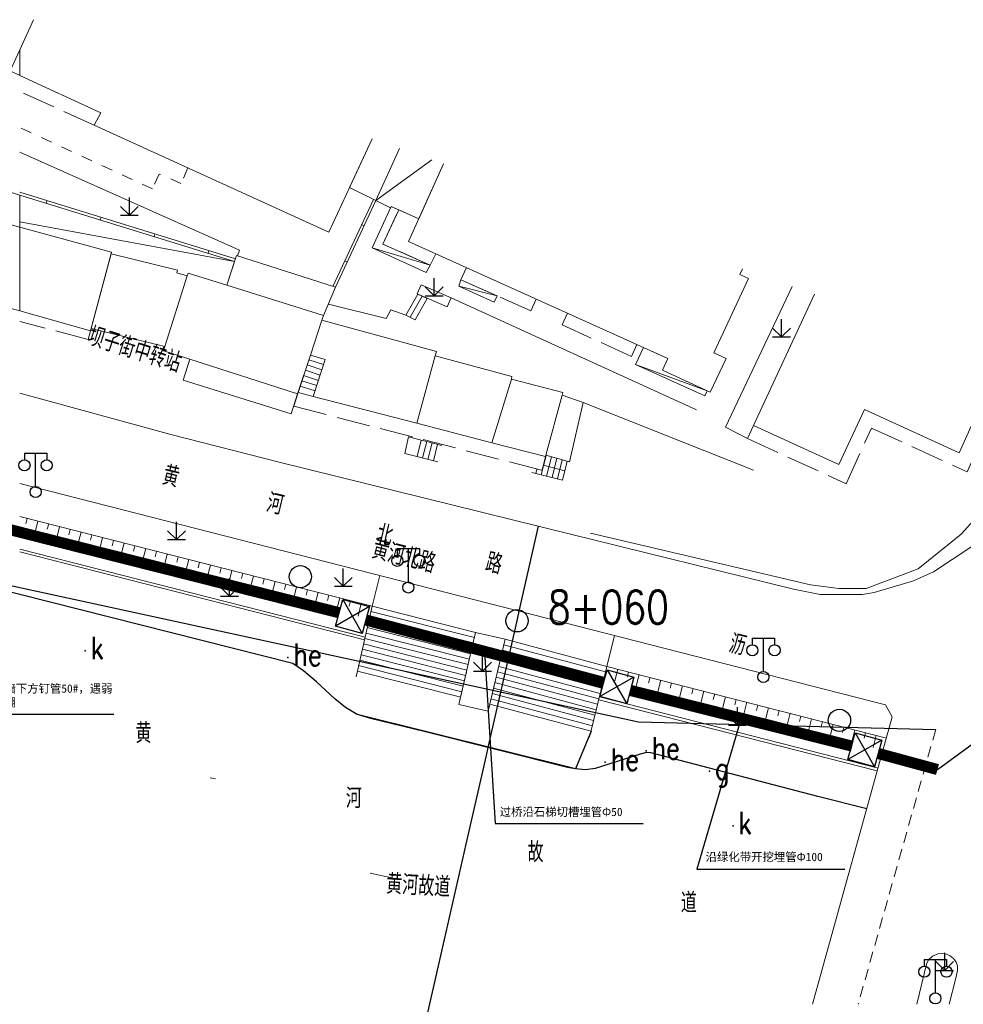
# Model space of a CAD drawing. Extents: x 39527407 to 39530665, y 3786466 to 3790957.
# Tile 39 of 113: x 39529083 to 39529168, y 3788137 to 3788226. Entities that reach past the tile are written whole.
import ezdxf
from ezdxf.enums import TextEntityAlignment as Align

# ---------------------------------------------------------------- set-up
doc = ezdxf.new("R2010")
doc.units = 0
doc.header["$PDSIZE"] = 0.2
for name, pattern in [('X0', [4, 3, -1]), ('X6', [2, 1, -1]), ('X70', [1.6, 1, -0.6])]:
    doc.linetypes.add(name, pattern=pattern)
doc.layers.get('0').update_dxf_attribs({"linetype": 'CONTINUOUS'})
for name, color, linetype in [('DLSS', 4, 'CONTINUOUS'), ('JCDL_DMX_F', 30, 'CONTINUOUS'), ('JCDL_JMDD_F', 231, 'CONTINUOUS'), ('JCDL_JMDX_F', 231, 'CONTINUOUS'), ('JCDL_JT_ZJ', 100, 'CONTINUOUS'), ('JCDL_JTD_F', 100, 'CONTINUOUS'), ('JCDL_JTX_F', 100, 'CONTINUOUS'), ('JCDL_SX_ZJ', 5, 'CONTINUOUS'), ('JCDL_SXX_F', 5, 'CONTINUOUS'), ('JMD', 6, 'CONTINUOUS'), ('SXSS', 5, 'CONTINUOUS'), ('ZBTZ', 3, 'CONTINUOUS'), ('zdh', 7, 'CONTINUOUS'), ('断面线', 2, 'CONTINUOUS'), ('综合管网', 1, 'CONTINUOUS')]:
    doc.layers.add(name, color=color, linetype=linetype)
for name, color, linetype, lineweight in [('JCDL_JMDX', 1, 'CONTINUOUS', 0), ('JCDL_SXX', 5, 'CONTINUOUS', 0), ('JCDL_ZBX', 3, 'CONTINUOUS', 0), ('JCDL_ZBX_F', 7, 'CONTINUOUS', 0), ('TEXTL_ZJ', 7, 'CONTINUOUS', 0)]:
    doc.layers.add(name, color=color, linetype=linetype, lineweight=lineweight)
doc.styles.add('HT', font='simhei.ttf')
doc.styles.add('HZ', font='rs', dxfattribs={"width": 0.8, "bigfont": 'hztxt'})
doc.linetypes.add('10422', pattern='A,2,[150,AAA.SHX,S=1,R=0,X=0,Y=1],2,[177,AAA.SHX,S=1,R=0,X=0,Y=0.8],1e-09', length=4)
doc.linetypes.add('X35', pattern='A,2,[150,AAA.SHX,S=1,R=0,X=0,Y=1],2,[177,AAA.SHX,S=1,R=0,X=0,Y=0.8],1e-09', length=4)
doc.linetypes.add('X49', pattern='A,0,[5,symbolt.shx,S=1,R=0,X=0,Y=0],-10', length=10)
doc.linetypes.add('X67', pattern='A,1,[150,symbolx.shx,S=1,R=0,X=0,Y=1],2,[153,symbolx.shx,S=1,R=0,X=0,Y=0.8],2,[145,symbolx.shx,S=1,R=0,X=0,Y=0],0,[150,symbolx.shx,S=1,R=0,X=0,Y=1],2,[153,symbolx.shx,S=1,R=0,X=0,Y=0.8],2,[150,symbolx.shx,S=1,R=0,X=0,Y=1],0.5,-0.5,[146,symbolx.shx,S=1,R=0,X=0,Y=0],-0.5,0.5,[153,symbolx.shx,S=1,R=0,X=0,Y=0.8],1', length=12)

# ---------------------------------------------------------------- blocks, each defined once
blk = doc.blocks.new('5820000')
at = {"color": 0, "linetype": 'Continuous'}
blk.add_circle((0, 0), 1, dxfattribs=at)
blk = doc.blocks.new('9530003')
at = {"color": 0}
for p, q in [((0, 0), (0, 1.6)), ((-0.8, 0), (0.8, 0))]:
    blk.add_line(p, q, dxfattribs=at)
at = {"color": 0, "linetype": 'Continuous'}
for points in [[(0, 0), (-0.8, 0.8)], [(0, 0), (0.8, 0.8)]]:
    blk.add_lwpolyline(points, dxfattribs=at)
blk = doc.blocks.new('3521000')
at = {"color": 0}
for p, q in [((-1, 3.5), (1, 3.5)), ((0, 0.5), (0, 3.5))]:
    blk.add_line(p, q, dxfattribs=at)
at = {"color": 0, "linetype": 'Continuous', "flags": 128}
for points in [[(-1, 3.5), (-1, 2.9)], [(1, 3.5), (1, 2.9)]]:
    blk.add_lwpolyline(points, dxfattribs=at)
at = {"color": 0}
for centre in [(-1, 2.4), (1, 2.4), (0, 0)]:
    blk.add_circle(centre, 0.5, dxfattribs=at)
blk = doc.blocks.new('弱电井')
at = {"layer": '综合管网', "linetype": 'Continuous', "lineweight": 30}
for p, q in [((39505996.61, 3778252.25), (39506001.85, 3778241.73)), ((39506004.49, 3778249.61), (39505993.97, 3778244.37))]:
    blk.add_line(p, q, dxfattribs=at)
blk.add_lwpolyline([(39505996.61, 3778252.25), (39506004.49, 3778249.61), (39506001.85, 3778241.73), (39505993.97, 3778244.37)], close=True, dxfattribs=at)

msp = doc.modelspace()

# ---------------------------------------------------------------- linework, layer by layer
at = {"color": 9, "linetype": 'Continuous', "elevation": -38.58, "flags": 128}
msp.add_lwpolyline([(39528544.38863, 3788142.56071), (39528589.77988, 3788146.39236), (39528708.42517, 3788157.19587), (39528716.03372, 3788157.9629), (39528728.35855, 3788159.14714), (39528943.94426, 3788187.83495), (39528994.39861, 3788193.35469), (39528996.02612, 3788193.78543), (39529138.46752, 3788162.83557), (39529165.19701, 3788162.16328)], dxfattribs=at)
at = {"color": 9, "elevation": -38.58, "flags": 128}
msp.add_lwpolyline([(39529134.2064, 3788161.98795), (39529132.81762, 3788158.6252)], dxfattribs=at)
at = {"layer": 'DLSS', "color": 9, "linetype": 'X6', "lineweight": 0, "elevation": -38.58}
msp.add_lwpolyline([(39529097.97181, 3788212.66135), (39529097.3369, 3788211.27744), (39529095.38484, 3788212.11385), (39529094.7742, 3788210.78696), (39529082.843, 3788216.2982)], dxfattribs=at)
at = {"layer": 'DLSS', "color": 9, "linetype": 'Continuous', "lineweight": 20, "elevation": -38.58}
for points in [[(39529082.843, 3788192.39842), (39529096.428, 3788188.70071), (39529106.17099, 3788186.19372), (39529132.254, 3788179.74672), (39529152.39899, 3788174.77672), (39529154.819, 3788174.28571)], [(39529154.819, 3788174.28571), (39529158.58399, 3788174.28571), (39529159.65, 3788174.48071), (39529163.194, 3788175.53471), (39529164.992, 3788176.33572), (39529168.345, 3788178.56471), (39529179.179, 3788191.19471), (39529179.68956, 3788192.37472)], [(39529082.843, 3788184.281), (39529160.68617, 3788164.35597)]]:
    msp.add_lwpolyline(points, dxfattribs=at)
at = {"layer": 'DLSS', "color": 9, "linetype": 'X70', "lineweight": 0, "elevation": -38.58}
msp.add_lwpolyline([(39529165.19701, 3788162.16328), (39529158.22291, 3788137.42772)], dxfattribs=at)
at = {"layer": 'DLSS', "color": 9, "linetype": 'Continuous', "lineweight": 0, "elevation": -38.58}
msp.add_lwpolyline([(39529163.50969, 3788137.42772), (39529164.37631, 3788141.04808), (39529164.56262, 3788141.43766), (39529164.90553, 3788141.76501), (39529165.40085, 3788141.97056), (39529165.80472, 3788142.00863), (39529166.16287, 3788141.9325), (39529166.48292, 3788141.79547), (39529166.79535, 3788141.55185), (39529167.02396, 3788141.20928), (39529167.14189, 3788140.88687), (39529167.14189, 3788140.45675), (39529166.97577, 3788139.6582), (39529166.40014, 3788137.42772)], dxfattribs=at)
at = {"layer": 'JCDL_DMX_F', "color": 9, "linetype": 'X35', "lineweight": 0, "elevation": -38.58}
for points in [[(39529152.28105, 3788202.01498), (39529146.29635, 3788189.3362), (39529148.26667, 3788188.32043)], [(39529110.59112, 3788200.41879), (39529115.78942, 3788199.13346), (39529116.19775, 3788199.8924), (39529117.557, 3788199.43072)], [(39529121.622, 3788200.98371), (39529143.68518, 3788190.91987)], [(39529148.8134, 3788185.47287), (39529133.491, 3788191.55571)], [(39529082.843, 3788178.11784), (39529113.83974, 3788170.21326)], [(39529134.90288, 3788164.83), (39529159.94549, 3788158.4333)]]:
    msp.add_lwpolyline(points, dxfattribs=at)
at = {"layer": 'JCDL_JMDX', "color": 9, "linetype": 'X0', "lineweight": 0, "elevation": -38.58}
for points in [[(39529089.546, 3788216.50972), (39529082.843, 3788219.55361)], [(39529120.256, 3788204.95171), (39529119.75199, 3788203.90871), (39529115.49999, 3788205.81871), (39529116.923, 3788208.88872), (39529118.71389, 3788208.07896)], [(39529129.27304, 3788200.87245), (39529128.78399, 3788199.82271), (39529122.51, 3788202.59572), (39529123.01182, 3788203.70499)], [(39529138.32759, 3788196.77622), (39529137.85299, 3788195.70671), (39529131.60339, 3788198.55455), (39529132.08781, 3788199.59906)], [(39529089.21585, 3788198.0128), (39529088.992, 3788197.23872), (39529082.843, 3788198.85729)], [(39529148.816, 3788189.49672), (39529148.26667, 3788188.32043), (39529157.14099, 3788184.25971), (39529159.42982, 3788189.27057), (39529168.01872, 3788185.32066), (39529172.03916, 3788194.22322)], [(39529109.23328, 3788192.11274), (39529107.86608, 3788192.46959), (39529107.502, 3788191.23072), (39529129.80081, 3788185.46299), (39529130.11799, 3788186.69571)]]:
    msp.add_lwpolyline(points, dxfattribs=at)
at = {"layer": 'JCDL_JMDX', "color": 9, "linetype": 'Continuous', "lineweight": 0, "elevation": -38.58}
for points in [[(39529114.86799, 3788209.72571), (39529119.89566, 3788213.40573)], [(39529082.843, 3788210.22119), (39529102.16306, 3788204.25151)], [(39529111.245, 3788201.93471), (39529114.86799, 3788209.72571)], [(39529102.16306, 3788204.25151), (39529082.843, 3788207.81361)], [(39529114.53899, 3788205.46571), (39529119.75199, 3788203.90871)], [(39529122.321, 3788202.01572), (39529125.76219, 3788201.1583)], [(39529107.86608, 3788192.46959), (39529108.97402, 3788195.82897)], [(39529108.83765, 3788195.41549), (39529110.16971, 3788194.98397)], [(39529108.97402, 3788195.82897), (39529110.3119, 3788195.41995)], [(39529110.3119, 3788195.41995), (39529109.23328, 3788192.11274)], [(39529108.52443, 3788194.46579), (39529109.85964, 3788194.03325)], [(39529108.68104, 3788194.94064), (39529110.01467, 3788194.50861)], [(39529138.22099, 3788194.97171), (39529144.65851, 3788192.62107)], [(39529108.21122, 3788193.51609), (39529109.54957, 3788193.08254)], [(39529108.36783, 3788193.99094), (39529109.7046, 3788193.5579)], [(39529108.05461, 3788193.04124), (39529109.39454, 3788192.60718)], [(39529117.80283, 3788188.47974), (39529117.45834, 3788186.9897)], [(39529120.79439, 3788187.70463), (39529117.80283, 3788188.47974)], [(39529118.58047, 3788186.69988), (39529118.94931, 3788188.18269)], [(39529119.0646, 3788186.57484), (39529119.43335, 3788188.05728)], [(39529119.54874, 3788186.4498), (39529119.91739, 3788187.93186)], [(39529120.03287, 3788186.32475), (39529120.40143, 3788187.80645)], [(39529117.45834, 3788186.9897), (39529120.43073, 3788186.22199)], [(39529130.17209, 3788186.80754), (39529129.73097, 3788185.06395)], [(39529130.14974, 3788186.81357), (39529132.0602, 3788186.29756)], [(39529130.65486, 3788186.67714), (39529130.21558, 3788184.94086)], [(39529131.13762, 3788186.54675), (39529130.7002, 3788184.81778)], [(39529131.62039, 3788186.41636), (39529131.18481, 3788184.69469)], [(39529132.0602, 3788186.29756), (39529131.63082, 3788184.5814)], [(39529131.63082, 3788184.5814), (39529128.89207, 3788185.27703)], [(39529129.34594, 3788185.58065), (39529129.24636, 3788185.18704)], [(39529131.84071, 3788185.4203), (39529129.91869, 3788185.92113)], [(39529114.30871, 3788172.28974), (39529123.60664, 3788169.93809)], [(39529114.4189, 3788172.77762), (39529123.71832, 3788170.42559)], [(39529114.08834, 3788171.31399), (39529123.38329, 3788168.96309)], [(39529114.19853, 3788171.80186), (39529123.49497, 3788169.45059)], [(39529113.86796, 3788170.33824), (39529123.15994, 3788167.98809)], [(39529113.97815, 3788170.82611), (39529123.27162, 3788168.47559)], [(39529113.64759, 3788169.36249), (39529122.93659, 3788167.01309)], [(39529113.75778, 3788169.85036), (39529123.04827, 3788167.50059)], [(39529126.36871, 3788169.77199), (39529135.51577, 3788167.331)], [(39529113.5374, 3788168.87461), (39529122.82492, 3788166.52559)], [(39529126.13742, 3788168.79871), (39529135.27771, 3788166.35954)], [(39529126.25306, 3788169.28535), (39529135.39674, 3788166.84527)], [(39529113.31703, 3788167.89886), (39529122.60157, 3788165.55059)], [(39529113.42722, 3788168.38673), (39529122.71324, 3788166.03809)], [(39529125.90613, 3788167.82544), (39529135.03964, 3788165.38808)], [(39529126.02177, 3788168.31208), (39529135.15867, 3788165.87381)], [(39529113.20684, 3788167.41098), (39529122.48989, 3788165.06309)], [(39529125.67484, 3788166.85217), (39529134.80157, 3788164.41661)], [(39529125.79049, 3788167.3388), (39529134.9206, 3788164.90234)], [(39529125.44356, 3788165.87889), (39529134.5635, 3788163.44515)], [(39529125.5592, 3788166.36553), (39529134.68254, 3788163.93088)], [(39529125.21227, 3788164.90562), (39529134.32543, 3788162.47368)], [(39529125.32791, 3788165.39226), (39529134.44447, 3788162.95942)], [(39529125.09662, 3788164.41898), (39529134.2064, 3788161.98795)]]:
    msp.add_lwpolyline(points, dxfattribs=at)
at = {"layer": 'JCDL_JMDX', "color": 9, "linetype": 'X67', "lineweight": 0, "elevation": -38.58}
msp.add_lwpolyline([(39529082.843, 3788174.28322), (39529107.39602, 3788168.07286), (39529108.36236, 3788167.42696), (39529109.52931, 3788166.4485), (39529111.17086, 3788164.90968), (39529112.13112, 3788164.12733), (39529113.18757, 3788163.5065), (39529114.38903, 3788163.13399), (39529119.31913, 3788161.93371), (39529132.09182, 3788158.74072), (39529132.81762, 3788158.6252), (39529133.72248, 3788158.51672), (39529134.56702, 3788158.64931), (39529138.62708, 3788159.93231), (39529139.20828, 3788160.09122), (39529139.59664, 3788160.06119), (39529154.61133, 3788156.12167), (39529158.99219, 3788155.00221)], dxfattribs=at)
at = {"layer": 'JCDL_JMDX_F', "color": 9, "linetype": 'Continuous', "lineweight": 0, "elevation": -38.58}
for points in [[(39529082.843, 3788210.48285), (39529102.23974, 3788204.48948)], [(39529085.23157, 3788209.48315), (39529085.30538, 3788209.722)], [(39529111.00522, 3788202.01197), (39529114.64378, 3788209.83645)], [(39529090.07921, 3788207.98528), (39529090.15301, 3788208.22414)], [(39529113.81384, 3788207.45883), (39529113.58715, 3788207.56424)], [(39529094.92685, 3788206.48742), (39529095.00065, 3788206.72627)], [(39529099.77449, 3788204.98955), (39529099.84829, 3788205.22841)], [(39529112.29915, 3788204.20159), (39529112.07246, 3788204.30701)], [(39529118.40587, 3788199.00398), (39529117.557, 3788199.43072), (39529118.63038, 3788201.32391), (39529119.46103, 3788200.9154)], [(39529117.95011, 3788199.2331), (39529119.01611, 3788201.13421)], [(39529118.40587, 3788199.00398), (39529119.46103, 3788200.9154)], [(39529113.08811, 3788166.88525), (39529114.52428, 3788173.24423)], [(39529114.52428, 3788173.24423), (39529123.82312, 3788170.88308)], [(39529123.82312, 3788170.88308), (39529122.3377, 3788164.3987)], [(39529124.94907, 3788163.79806), (39529126.48823, 3788170.27495)], [(39529126.48823, 3788170.27495), (39529135.63797, 3788167.82966)], [(39529135.63797, 3788167.82966), (39529134.07906, 3788161.46831)]]:
    msp.add_lwpolyline(points, dxfattribs=at)
at = {"layer": 'JCDL_JTX_F', "color": 9, "linetype": 'Continuous', "lineweight": 0, "elevation": -38.58}
for points in [[(39529161.29281, 3788163.28253), (39529160.68617, 3788164.35597)], [(39529154.10925, 3788137.42772), (39529161.29281, 3788163.28253)]]:
    msp.add_lwpolyline(points, dxfattribs=at)
at = {"layer": 'JCDL_SXX', "color": 9, "linetype": 'Continuous', "lineweight": 0, "elevation": -38.58}
for points in [[(39529114.52428, 3788173.24423), (39529082.843, 3788181.30366)], [(39529083.51203, 3788181.13346), (39529083.38876, 3788180.64889)], [(39529084.48116, 3788180.88692), (39529084.19915, 3788179.77834)], [(39529085.45029, 3788180.64038), (39529085.32702, 3788180.15582)], [(39529086.41943, 3788180.39384), (39529086.13677, 3788179.28274)], [(39529087.38856, 3788180.14731), (39529087.26529, 3788179.66274)], [(39529088.35769, 3788179.90077), (39529088.0744, 3788178.78715)], [(39529089.32683, 3788179.65423), (39529089.20356, 3788179.16966)], [(39529090.29596, 3788179.40769), (39529090.01202, 3788178.29156)], [(39529091.26509, 3788179.16115), (39529091.14182, 3788178.67659)], [(39529092.23422, 3788178.91461), (39529091.94965, 3788177.79597)], [(39529093.20336, 3788178.66808), (39529093.08009, 3788178.18351)], [(39529094.17249, 3788178.42154), (39529093.88728, 3788177.30038)], [(39529095.14162, 3788178.175), (39529095.01835, 3788177.69043)], [(39529096.11076, 3788177.92846), (39529095.8249, 3788176.80478)], [(39529097.07989, 3788177.68192), (39529096.95662, 3788177.19735)], [(39529098.04902, 3788177.43538), (39529097.76253, 3788176.30919)], [(39529099.01816, 3788177.18884), (39529098.89489, 3788176.70428)], [(39529099.98729, 3788176.9423), (39529099.70016, 3788175.8136)], [(39529100.95642, 3788176.69577), (39529100.83315, 3788176.2112)], [(39529101.92555, 3788176.44923), (39529101.63778, 3788175.31801)], [(39529102.89469, 3788176.20269), (39529102.77142, 3788175.71812)], [(39529103.86382, 3788175.95615), (39529103.57541, 3788174.82242)], [(39529104.83295, 3788175.70961), (39529104.70968, 3788175.22505)], [(39529105.80209, 3788175.46307), (39529105.51303, 3788174.32682)], [(39529106.77122, 3788175.21653), (39529106.64795, 3788174.73197)], [(39529107.74035, 3788174.97), (39529107.45066, 3788173.83123)], [(39529108.70948, 3788174.72346), (39529108.58622, 3788174.23889)], [(39529109.67862, 3788174.47692), (39529109.38829, 3788173.33564)], [(39529110.64775, 3788174.23038), (39529110.52448, 3788173.74581)], [(39529111.61688, 3788173.98384), (39529111.32591, 3788172.84005)], [(39529112.58602, 3788173.7373), (39529112.46275, 3788173.25274)], [(39529113.55515, 3788173.49076), (39529113.26354, 3788172.34446)], [(39529135.63797, 3788167.82966), (39529160.77129, 3788161.38106)], [(39529136.6066, 3788167.58113), (39529136.33728, 3788166.53147)], [(39529137.57522, 3788167.33261), (39529137.45096, 3788166.84829)], [(39529138.54385, 3788167.08408), (39529138.27403, 3788166.03247)], [(39529139.51247, 3788166.83556), (39529139.38821, 3788166.35124)], [(39529140.4811, 3788166.58703), (39529140.21078, 3788165.53347)], [(39529141.44973, 3788166.3385), (39529141.32546, 3788165.85419)], [(39529142.41835, 3788166.08998), (39529142.14753, 3788165.03447)], [(39529143.38698, 3788165.84145), (39529143.26271, 3788165.35714)], [(39529144.3556, 3788165.59293), (39529144.08428, 3788164.53547)], [(39529145.32423, 3788165.3444), (39529145.19996, 3788164.86009)], [(39529146.29285, 3788165.09588), (39529146.02103, 3788164.03647)], [(39529147.26148, 3788164.84735), (39529147.13721, 3788164.36304)], [(39529148.2301, 3788164.59882), (39529147.95778, 3788163.53747)], [(39529149.19873, 3788164.3503), (39529149.07447, 3788163.86598)], [(39529150.16735, 3788164.10177), (39529149.89454, 3788163.03847)], [(39529151.13598, 3788163.85325), (39529151.01172, 3788163.36893)], [(39529152.1046, 3788163.60472), (39529151.83128, 3788162.53946)], [(39529153.07323, 3788163.35619), (39529152.94897, 3788162.87188)], [(39529154.04185, 3788163.10767), (39529153.76804, 3788162.04046)], [(39529155.01048, 3788162.85914), (39529154.88622, 3788162.37483)], [(39529155.97911, 3788162.61062), (39529155.70479, 3788161.54146)], [(39529156.94773, 3788162.36209), (39529156.82347, 3788161.87778)], [(39529157.91636, 3788162.11357), (39529157.64154, 3788161.04246)], [(39529158.88498, 3788161.86504), (39529158.76072, 3788161.38073)], [(39529159.85361, 3788161.61651), (39529159.57829, 3788160.54346)]]:
    msp.add_lwpolyline(points, dxfattribs=at)
at = {"layer": 'JCDL_SXX_F', "color": 9, "linetype": 'Continuous', "lineweight": 0, "elevation": -38.58}
for points in [[(39529113.89484, 3788170.45722), (39529082.843, 3788178.37584)], [(39529160.01243, 3788158.67423), (39529134.96238, 3788165.07283)], [(39529100.45339, 3788157.71613), (39529099.96041, 3788157.79964)], [(39529114.34314, 3788149.22693), (39529116.29605, 3788148.79549)]]:
    msp.add_lwpolyline(points, dxfattribs=at)
at = {"layer": 'JCDL_ZBX', "color": 9, "linetype": 'Continuous', "lineweight": 0, "elevation": -38.58}
for points in [[(39529082.843, 3788214.09725), (39529102.59899, 3788205.27572), (39529102.43695, 3788204.7728)], [(39529118.57999, 3788201.34571), (39529121.275, 3788200.17971), (39529121.622, 3788200.98371), (39529118.92772, 3788202.14941), (39529118.57999, 3788201.34571)]]:
    msp.add_lwpolyline(points, dxfattribs=at)
at = {"layer": 'JCDL_ZBX', "color": 9, "linetype": 'X49', "lineweight": 0, "elevation": -38.58}
msp.add_lwpolyline([(39529134.1683, 3788179.80998), (39529153.94418, 3788175.16827), (39529156.47305, 3788174.83142), (39529158.94572, 3788174.83142), (39529163.62061, 3788176.58861), (39529167.49057, 3788179.70833), (39529170.84126, 3788183.44175), (39529174.2305, 3788187.32314), (39529177.44756, 3788191.22654), (39529178.48089, 3788192.79984)], dxfattribs=at)
at = {"layer": 'JCDL_ZBX_F', "color": 9, "linetype": 'X0', "lineweight": 0, "elevation": -38.58}
for points in [[(39529114.52428, 3788173.24423), (39529115.21053, 3788175.99609)], [(39529123.82312, 3788170.88308), (39529126.48823, 3788170.27495), (39529124.94907, 3788163.79806), (39529122.3377, 3788164.3987), (39529123.82312, 3788170.88308)], [(39529135.63797, 3788167.82966), (39529136.31213, 3788170.59484)]]:
    msp.add_lwpolyline(points, dxfattribs=at)
at = {"layer": 'JMD', "color": 9, "linetype": 'Continuous', "lineweight": 0, "elevation": -38.58}
for points in [[(39529114.53655, 3788215.29067), (39529110.62608, 3788206.8817), (39529089.546, 3788216.50972), (39529090.12599, 3788217.62271), (39529082.843, 3788220.98547), (39529082.843, 3788223.28748), (39529084.08387, 3788226.00164)], [(39529082.843, 3788223.28748), (39529082.843, 3788220.98547), (39529081.974, 3788221.38671), (39529082.843, 3788223.28748)], [(39529116.99416, 3788214.42626), (39529114.86799, 3788209.72571), (39529112.49393, 3788210.89826), (39529114.53655, 3788215.29067)], [(39529120.95264, 3788213.03397), (39529118.71389, 3788208.07896), (39529116.22948, 3788209.20246), (39529116.17587, 3788209.08397), (39529114.86799, 3788209.72571), (39529116.99416, 3788214.42626)], [(39529144.918, 3788192.50071), (39529140.647, 3788194.48172), (39529141.11462, 3788195.51538), (39529117.80245, 3788206.06168), (39529120.95264, 3788213.03397)], [(39529082.843, 3788210.22119), (39529082.843, 3788207.32282), (39529077.20958, 3788208.85227), (39529077.95526, 3788211.73145), (39529082.843, 3788210.22119)], [(39529102.16306, 3788204.25151), (39529101.47579, 3788202.11853), (39529097.98901, 3788203.21076), (39529097.91098, 3788202.96587), (39529096.983, 3788203.21871), (39529097.03744, 3788203.46911), (39529091.05382, 3788204.94382), (39529091.09088, 3788205.08357), (39529082.843, 3788207.32282), (39529082.843, 3788210.22119), (39529102.16306, 3788204.25151)], [(39529115.49999, 3788205.81871), (39529119.75199, 3788203.90871), (39529119.394, 3788203.27072), (39529114.53899, 3788205.46571), (39529116.22948, 3788209.20246), (39529116.923, 3788208.88872), (39529115.49999, 3788205.81871)], [(39529082.843, 3788207.32282), (39529082.843, 3788199.8201), (39529075.33499, 3788201.81072), (39529077.20958, 3788208.85227), (39529082.843, 3788207.32282)], [(39529091.09088, 3788205.08357), (39529089.21585, 3788198.0128), (39529082.843, 3788199.8201), (39529082.843, 3788207.32282), (39529091.09088, 3788205.08357)], [(39529097.03744, 3788203.46911), (39529096.983, 3788203.21871), (39529097.91098, 3788202.96587), (39529095.88101, 3788196.59521), (39529089.27252, 3788198.2265), (39529091.05382, 3788204.94382), (39529097.03744, 3788203.46911)], [(39529101.47579, 3788202.11853), (39529102.34099, 3788204.80371), (39529111.245, 3788201.93471), (39529110.15199, 3788199.40072), (39529101.47579, 3788202.11853)], [(39529098.15019, 3788195.45598), (39529095.762, 3788196.22172), (39529095.88101, 3788196.59521), (39529097.91098, 3788202.96587), (39529097.98901, 3788203.21076), (39529101.47579, 3788202.11853), (39529110.15199, 3788199.40072), (39529110.00656, 3788198.95977), (39529108.97402, 3788195.82897), (39529107.82765, 3788192.35305), (39529098.15019, 3788195.45598)], [(39529147.83266, 3788203.57959), (39529147.60103, 3788203.06692), (39529148.35399, 3788202.72672), (39529145.26212, 3788196.02791), (39529146.34799, 3788195.52672), (39529144.918, 3788192.50071)], [(39529122.51, 3788202.59572), (39529125.76219, 3788201.1583), (39529125.51, 3788200.60072), (39529122.321, 3788202.01572), (39529122.51, 3788202.59572)], [(39529171.08136, 3788195.40244), (39529170.783, 3788194.75072), (39529167.31799, 3788187.02872), (39529158.787, 3788190.94771), (39529156.48499, 3788185.98572), (39529148.816, 3788189.49672), (39529154.30011, 3788201.30483)], [(39529120.194, 3788195.75072), (39529118.55304, 3788189.6954), (39529109.23328, 3788192.11274), (39529110.3119, 3788195.41995), (39529108.97402, 3788195.82897), (39529110.00656, 3788198.95977), (39529120.32799, 3788196.16271), (39529120.194, 3788195.75072)], [(39529138.91676, 3788196.50968), (39529141.11462, 3788195.51538), (39529140.647, 3788194.48172), (39529144.65851, 3788192.62107), (39529144.44199, 3788192.15571), (39529138.22099, 3788194.97171), (39529138.91676, 3788196.50968)], [(39529098.15019, 3788195.45598), (39529107.82765, 3788192.35305), (39529107.24199, 3788190.55871), (39529097.55199, 3788193.55972), (39529098.15019, 3788195.45598)], [(39529127.058, 3788193.65572), (39529125.27702, 3788187.95135), (39529118.55304, 3788189.6954), (39529120.194, 3788195.75072), (39529127.09999, 3788193.89272), (39529127.058, 3788193.65572)], [(39529125.27702, 3788187.95135), (39529127.058, 3788193.65572), (39529131.67342, 3788192.47014), (39529131.60631, 3788192.22102), (39529130.14974, 3788186.81357), (39529130.11799, 3788186.69571), (39529125.27702, 3788187.95135)], [(39529131.60631, 3788192.22102), (39529133.491, 3788191.55571), (39529132.267, 3788186.24171), (39529130.14974, 3788186.81357), (39529131.60631, 3788192.22102)]]:
    msp.add_lwpolyline(points, dxfattribs=at)
at = {"layer": 'SXSS', "color": 9, "linetype": '10422', "flags": 128}
msp.add_lwpolyline([(39529158.99219, 3788155.00221), (39529154.61133, 3788156.12167), (39529139.59664, 3788160.06119), (39529139.20828, 3788160.09122), (39529138.62708, 3788159.93231), (39529134.56702, 3788158.64931), (39529133.72248, 3788158.51672), (39529132.81762, 3788158.6252), (39529113.18757, 3788163.5065), (39529112.13112, 3788164.12733), (39529111.17086, 3788164.90968), (39529109.52931, 3788166.4485), (39529108.36236, 3788167.42696), (39529107.39602, 3788168.07286), (39529082.843, 3788174.28322), (39529050.68838, 3788182.43744), (39529033.00544, 3788186.68419), (39529028.68519, 3788187.22346), (39529024.83151, 3788187.70449), (39529002.88224, 3788190.14097), (39528990.58084, 3788190.97211), (39528982.75405, 3788190.7814), (39528972.15803, 3788190.11916), (39528959.19593, 3788188.56633), (39528946.20778, 3788186.75721), (39528933.80215, 3788184.96701), (39528922.24827, 3788183.3608), (39528915.09334, 3788182.40818), (39528892.15162, 3788179.13787), (39528875.87809, 3788176.9464), (39528846.78883, 3788172.73452), (39528829.93699, 3788170.24171), (39528828.996, 3788169.85872), (39528827.07636, 3788168.21651), (39528825.51229, 3788167.02725), (39528824.41071, 3788166.31798), (39528823.26701, 3788165.67882), (39528822.38429, 3788165.24697), (39528820.25316, 3788164.40332), (39528818.78, 3788164.01172), (39528816.61363, 3788163.978), (39528814.57489, 3788164.13063), (39528812.89156, 3788164.39443), (39528810.25161, 3788165.0709), (39528808.64886, 3788165.64914), (39528806.695, 3788166.39572), (39528784.98399, 3788162.69571), (39528745.658, 3788158.20872), (39528673.04433, 3788151.08721), (39528646.58199, 3788148.55371), (39528582.843, 3788142.75486), (39528552.091, 3788140.10372), (39528550.826, 3788139.49872), (39528549.658, 3788138.03872), (39528548.90697, 3788137.42772), (39528548.81264, 3788137.19961), (39528526.95554, 3788135.46463)], dxfattribs=at)
at = {"layer": 'zdh', "color": 9}
for p in [(39529088.74, 3788169.23172, -3.235), (39529106.956, 3788168.62472, -2.034), (39529139.161, 3788160.21872, -2.011), (39529135.492, 3788159.20272, -2.016), (39529144.855, 3788158.39772, -3.116), (39529146.975, 3788153.49472, -3.175)]:
    msp.add_point(p, dxfattribs=at)
at = {"layer": '断面线', "color": 9, "elevation": -38.58, "flags": 128}
msp.add_lwpolyline([(39529100.63513, 3788053.71505), (39529104.85255, 3788072.23503), (39529108.29121, 3788087.33521), (39529109.02979, 3788090.57855), (39529109.7836, 3788093.88878), (39529109.93633, 3788094.55945), (39529112.19921, 3788104.49644), (39529114.36503, 3788114.00724), (39529116.60498, 3788123.84353), (39529118.86515, 3788133.7686), (39529121.0261, 3788143.25803), (39529123.12962, 3788152.49523), (39529124.79692, 3788159.81685), (39529124.95797, 3788160.52408), (39529127.55407, 3788171.92431), (39529127.75037, 3788172.78634), (39529129.49093, 3788180.42967)], dxfattribs=at)
at = {"layer": '断面线', "color": 9}
msp.add_circle((39529127.55407, 3788171.92431, -38.58), 1, dxfattribs=at)
at = {"layer": '综合管网', "color": 1, "linetype": 'Continuous', "lineweight": 30}
for p, q in [((39529124.61843, 3788169.17965), (39529125.59764, 3788153.70003)), ((39529165.35579, 3788158.54792), (39529174.90161, 3788165.52976)), ((39529078.00491, 3788163.51997, 38.58), (39529091.31369, 3788163.51997, 38.58)), ((39529147.71911, 3788163.15649), (39529143.71063, 3788149.58483)), ((39529125.59764, 3788153.70003), (39529138.90642, 3788153.70003)), ((39529143.71063, 3788149.58483), (39529157.01941, 3788149.58483))]:
    msp.add_line(p, q, dxfattribs=at)
at = {"layer": '综合管网', "color": 3, "linetype": 'Continuous', "lineweight": 30, "const_width": 1, "flags": 128}
msp.add_lwpolyline([(39529049.20549, 3788188.40157), (39529111.55285, 3788172.65449)], dxfattribs=at)
at = {"layer": '综合管网', "color": 6, "linetype": 'Continuous', "lineweight": 30, "const_width": 1, "flags": 128}
for points in [[(39529113.95915, 3788171.99975), (39529135.27771, 3788166.35954)], [(39529160.03702, 3788159.99201), (39529165.35579, 3788158.54792)]]:
    msp.add_lwpolyline(points, dxfattribs=at)
at = {"layer": '综合管网', "color": 1, "linetype": 'Continuous', "lineweight": 30, "const_width": 1, "flags": 128}
msp.add_lwpolyline([(39529137.74339, 3788165.66624), (39529157.69484, 3788160.64674)], dxfattribs=at)

# ---------------------------------------------------------------- block references
at = {"layer": 'JCDL_JMDD_F', "color": 9}
for p in [(39529084.269, 3788183.51372, -38.58), (39529117.785, 3788174.92672, -38.58), (39529149.708, 3788166.87772, -38.58), (39529165.16899, 3788137.95571, -38.58)]:
    msp.add_blockref('3521000', p, dxfattribs=at)
at = {"layer": 'JCDL_JTD_F', "color": 9}
for p in [(39529108.08, 3788175.89171, -38.58), (39529156.54145, 3788162.98017, -38.58)]:
    msp.add_blockref('5820000', p, dxfattribs=at)
at = {"layer": 'ZBTZ', "color": 9}
for p in [(39529092.70095, 3788208.40237, -38.58), (39529120.10145, 3788201.16452, -38.58), (39529151.33648, 3788197.46632, -38.58), (39529096.9341, 3788179.23391, -38.58), (39529111.93185, 3788175.03466, -38.58), (39529101.70204, 3788174.15818, -38.58), (39529124.45392, 3788167.39322, -38.58), (39529147.36548, 3788162.54817, -38.58), (39529166.00584, 3788140.46661, -38.58)]:
    msp.add_blockref('9530003', p, dxfattribs=at)
at = {"layer": '综合管网', "color": 9, "linetype": 'Continuous', "lineweight": 30, "xscale": 0.3000000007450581, "yscale": 0.3000000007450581, "zscale": 0.3000000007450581, "rotation": 3.306523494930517}
for p in [(27762419.34034, 1973000.68615), (27762443.12458, 1972994.35263), (27762465.41821, 1972988.6784)]:
    msp.add_blockref('弱电井', p, dxfattribs=at)

# ---------------------------------------------------------------- texts
at = {"layer": 'JCDL_JT_ZJ', "color": 9, "lineweight": 0, "style": 'HZ', "width": 0.8}
for s, rotation, p in [('黄', 346.847295, (39529095.42801, 3788183.69509, -38.58)), ('河', 346.847295, (39529104.78251, 3788181.21115, -38.58)), ('北', 346.847295, (39529114.62211, 3788178.41953, -38.58)), ('路', 346.4217361, (39529124.46386, 3788175.86974, -38.58))]:
    msp.add_text(s, height=1.8, rotation=rotation, dxfattribs=at).set_placement(p, align=Align.BOTTOM_LEFT)
at = {"layer": 'JCDL_SX_ZJ', "color": 9, "lineweight": 0, "style": 'HZ', "width": 0.8}
for s, p in [('黄', (39529093.2443, 3788160.39805, -38.58)), ('河', (39529112.15994, 3788154.52791, -38.58)), ('故', (39529128.4972, 3788149.66826, -38.58)), ('道', (39529142.27939, 3788145.12703, -38.58))]:
    msp.add_text(s, height=1.8, dxfattribs=at).set_placement(p, align=Align.BOTTOM_LEFT)
at = {"layer": 'TEXTL_ZJ', "color": 9, "style": 'HZ', "width": 0.8}
for s, rotation, p in [('坝子街中转站', -17.3953094, (39529088.63738, 3788196.26601, -38.58)), ('黄河北路', -14.4110263, (39529114.25469, 3788177.06716, -38.58)), ('沥', -14.25003, (39529146.34791, 3788168.56027, -38.58)), ('黄河故道', -3.3109786, (39529115.72066, 3788146.84835, -38.58))]:
    msp.add_text(s, height=1.8, rotation=rotation, dxfattribs=at).set_placement(p, align=Align.BOTTOM_LEFT)
at = {"layer": 'zdh', "color": 9, "style": 'HZ', "width": 0.8}
for s, p in [('k', (39529089.24, 3788168.48172, -3.235)), ('he', (39529107.456, 3788167.87472, -2.034)), ('he', (39529139.661, 3788159.46872, -2.011)), ('he', (39529135.992, 3788158.45272, -2.016)), ('g', (39529145.355, 3788157.64772, -3.116)), ('k', (39529147.475, 3788152.74472, -3.175))]:
    msp.add_text(s, height=2, dxfattribs=at).set_placement(p)
at = {"layer": '断面线', "color": 9, "linetype": 'Continuous', "style": 'HZ', "width": 0.8}
msp.add_text('8+060', height=3, dxfattribs=at).set_placement((39529141.22089, 3788173.15544, -38.58), align=Align.MIDDLE_RIGHT)
at = {"layer": '综合管网', "color": 1, "linetype": 'Continuous', "lineweight": 30, "char_height": 0.75, "width": 12.7553929, "attachment_point": 1, "style": 'HT'}
for s, insert in [('沿挡土墙下方钉管50#，遇弱电井上翻', (39529078.40303, 3788166.20782, 38.58)), ('过桥沿石梯切槽埋管Φ50', (39529125.99575, 3788155.11)), ('沿绿化带开挖埋管Φ100', (39529144.50823, 3788151.05965))]:
    msp.add_mtext(s, dxfattribs=dict(at, insert=insert))

doc.saveas('drawing.dxf')
